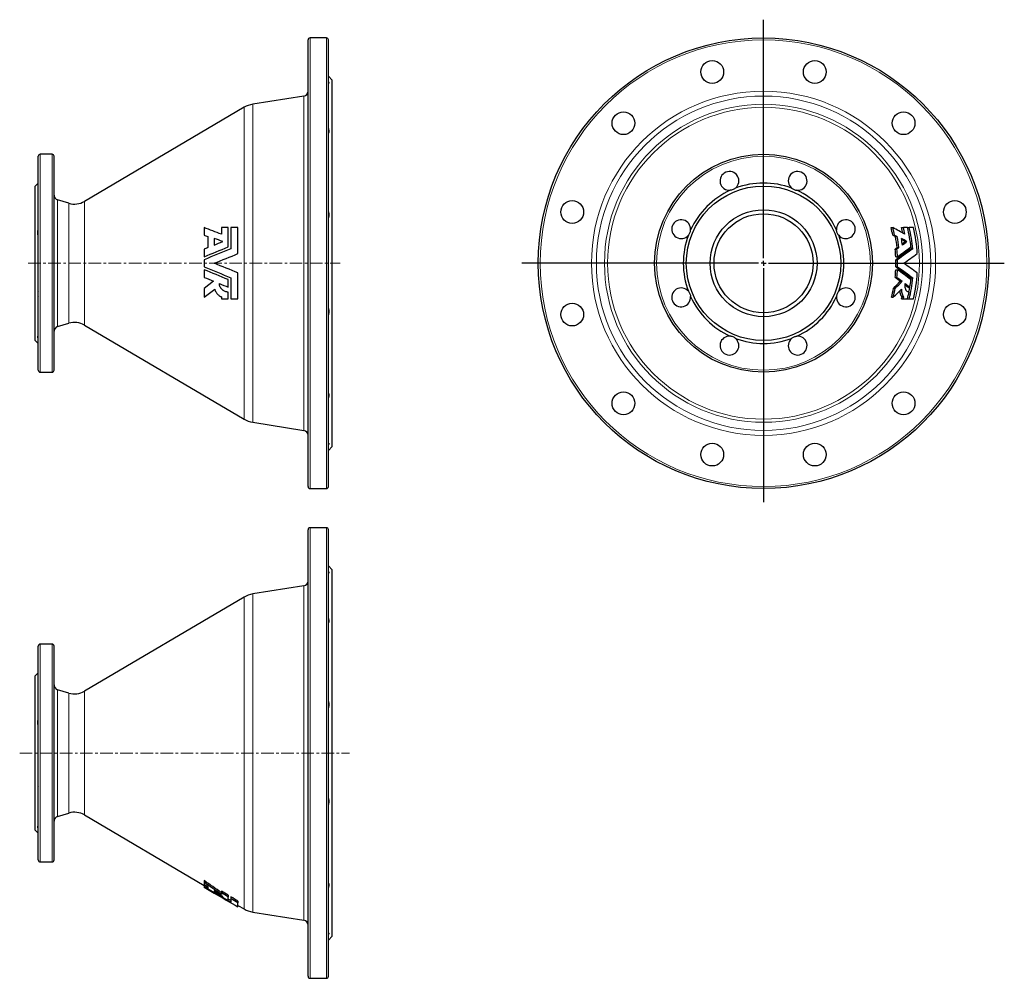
# Model space of a CAD drawing. Header units: millimetres. Extents: x 56 to 1051, y 20 to 988.
import ezdxf

# ---------------------------------------------------------------- set-up
doc = ezdxf.new("R2010")
doc.units = ezdxf.units.MM
doc.linetypes.add('CENTERX2', pattern=[20.32, 12.7, -2.54, 2.54, -2.54])
doc.layers.add('FORMAT', color=7, linetype='Continuous')

# ---------------------------------------------------------------- blocks, each defined once
blk = doc.blocks.new('SW_CENTERMARKSYMBOL_0')
at = {"layer": 'FORMAT', "color": 0}
for p, q in [((0, 5), (0, 245.96)), ((-5, 0), (-243.97, 0)), ((0, 0), (-2.5, 0)), ((0, 0), (0, 2.5)), ((0, 0), (0, -2.5)), ((0, 0), (2.5, 0)), ((5, 0), (243.13, 0)), ((0, -5), (0, -241.14))]:
    blk.add_line(p, q, dxfattribs=at)

msp = doc.modelspace()

# ---------------------------------------------------------------- linework, layer by layer
at = {"color": 7, "linetype": 'Continuous', "lineweight": 25}
for p, q in [((347.45, 516.41), (347.45, 967.41)), ((365.95, 969.41), (349.45, 969.41)), ((367.95, 516.41), (367.95, 967.41)), ((371.95, 926.91), (367.95, 930.91)), ((371.95, 556.91), (371.95, 926.91)), ((343.24, 910.74), (291.58, 902.52)), ((282.82, 899.37), (121.66, 804.42)), ((74.95, 633.91), (74.95, 849.91)), ((88.95, 851.91), (76.95, 851.91)), ((90.95, 633.91), (90.95, 849.91)), ((74.95, 822.91), (71.95, 819.91)), ((71.95, 663.91), (71.95, 819.91)), ((105.8, 802.48), (94.52, 805.84)), ((242.42, 777.91), (242.42, 770.29)), ((259.99, 777.91), (259.99, 771.16)), ((266.85, 758.4), (266.85, 777.91)), ((269.59, 777.91), (269.59, 756.56)), ((276.7, 751.68), (276.7, 777.91)), ((936.11, 777.91), (937.91, 777.91)), ((946.83, 777.91), (948.62, 777.91)), ((952.81, 777.91), (954.45, 777.91)), ((246.19, 768.84), (246.19, 757.67)), ((252.7, 767.07), (252.7, 760.32)), ((938, 770.29), (939.78, 770.29)), ((940.57, 768.84), (942.35, 768.84)), ((950.47, 763.8), (946.78, 765.94)), ((242.42, 756.14), (242.42, 748.46)), ((940.29, 756.14), (942.04, 756.14)), ((942.35, 757.67), (944.1, 757.67)), ((947.47, 761.53), (950.47, 763.8)), ((950.47, 763.8), (952.23, 763.8)), ((956.15, 758.31), (956.33, 756.56)), ((956.33, 756.56), (958.08, 756.56)), ((940.88, 748.46), (942.63, 748.46)), ((242.42, 745.49), (242.42, 738.32)), ((941, 745.49), (942.74, 745.49)), ((941, 738.32), (942.74, 738.32)), ((242.42, 735.36), (242.42, 727.68)), ((269.59, 727.26), (269.59, 705.91)), ((276.7, 705.91), (276.7, 732.14)), ((940.29, 727.68), (942.04, 727.68)), ((940.88, 735.36), (942.63, 735.36)), ((956.33, 727.26), (956.15, 725.51)), ((956.33, 727.26), (958.08, 727.26)), ((252.02, 723.77), (242.42, 716.53)), ((242.42, 716.53), (242.42, 707.62)), ((266.85, 717.73), (266.85, 725.41)), ((938.61, 716.53), (940.39, 716.53)), ((945.52, 723.77), (947.27, 723.77)), ((950.36, 720.09), (953.45, 717.73)), ((953.45, 717.73), (955.21, 717.73)), ((242.42, 707.62), (253.28, 715.81)), ((259.99, 707.97), (259.99, 705.91)), ((266.85, 705.91), (266.85, 712.77)), ((936.57, 707.62), (938.37, 707.62)), ((947.34, 707.97), (949.13, 707.97)), ((946.83, 705.91), (948.62, 705.91)), ((952.81, 705.91), (954.45, 705.91)), ((94.52, 677.97), (105.8, 681.33)), ((121.66, 679.4), (282.82, 584.45)), ((71.95, 663.91), (74.95, 660.91)), ((76.95, 631.91), (88.95, 631.91)), ((291.58, 581.3), (343.24, 573.08)), ((367.95, 552.91), (371.95, 556.91)), ((349.45, 514.41), (365.95, 514.41)), ((347.45, 247.34), (347.45, 472.84)), ((365.95, 474.84), (349.45, 474.84)), ((367.95, 247.34), (367.95, 472.84)), ((371.95, 432.34), (367.95, 436.34)), ((371.95, 247.34), (371.95, 432.34)), ((343.24, 416.17), (291.58, 407.95)), ((282.82, 404.8), (121.66, 309.85)), ((74.95, 247.34), (74.95, 355.34)), ((88.95, 357.34), (76.95, 357.34)), ((90.95, 247.34), (90.95, 355.34)), ((74.95, 328.34), (71.95, 325.34)), ((71.95, 247.34), (71.95, 325.34)), ((105.8, 307.92), (94.52, 311.27)), ((71.95, 169.34), (71.95, 247.34)), ((74.95, 139.34), (74.95, 247.34)), ((90.95, 139.34), (90.95, 247.34)), ((347.45, 21.84), (347.45, 247.34)), ((367.95, 21.84), (367.95, 247.34)), ((371.95, 62.34), (371.95, 247.34)), ((94.52, 183.4), (105.8, 186.76)), ((121.66, 184.83), (242.42, 113.68)), ((71.95, 169.34), (74.95, 166.34)), ((76.95, 137.34), (88.95, 137.34)), ((242.42, 118.62), (242.42, 116.81)), ((242.42, 116.81), (242.42, 114.95)), ((242.42, 114.44), (242.42, 112.69)), ((242.42, 112.69), (242.42, 112.1)), ((242.42, 112.1), (242.42, 111.99)), ((242.42, 111.99), (242.42, 111.94)), ((242.42, 111.94), (252.7, 105.88)), ((246.19, 112.38), (246.19, 110.62)), ((252.7, 108.14), (252.7, 107.08)), ((259.99, 107.9), (259.99, 106.1)), ((259.99, 106.1), (259.99, 104.55)), ((266.85, 103.73), (266.85, 101.94)), ((266.85, 98.46), (266.85, 101.94)), ((269.59, 98.39), (266.85, 99.91)), ((269.59, 102.07), (269.59, 100.27)), ((269.59, 100.27), (269.59, 96.64)), ((276.7, 97.75), (276.7, 95.96)), ((276.7, 92.05), (276.7, 95.96)), ((276.7, 93.48), (282.82, 89.88)), ((291.58, 86.73), (343.24, 78.51)), ((367.95, 58.34), (371.95, 62.34)), ((349.45, 19.84), (365.95, 19.84))]:
    msp.add_line(p, q, dxfattribs=at)
at = {"color": 8, "linetype": 'Continuous', "lineweight": 18}
for p, q in [((349.45, 514.41), (349.45, 969.41)), ((365.95, 514.41), (365.95, 969.41)), ((343.24, 573.08), (343.24, 910.74)), ((282.82, 584.45), (282.82, 899.37)), ((291.58, 902.52), (291.58, 581.3)), ((76.95, 631.91), (76.95, 851.91)), ((88.95, 631.91), (88.95, 851.91)), ((94.52, 677.97), (94.52, 805.84)), ((105.8, 681.33), (105.8, 802.48)), ((121.66, 679.4), (121.66, 804.42)), ((349.45, 247.34), (349.45, 474.84)), ((365.95, 247.34), (365.95, 474.84)), ((291.58, 407.95), (291.58, 247.34)), ((343.24, 247.34), (343.24, 416.17)), ((282.82, 247.34), (282.82, 404.8)), ((76.95, 247.34), (76.95, 357.34)), ((88.95, 247.34), (88.95, 357.34)), ((94.52, 247.34), (94.52, 311.27)), ((121.66, 247.34), (121.66, 309.85)), ((105.8, 247.34), (105.8, 307.92)), ((76.95, 137.34), (76.95, 247.34)), ((88.95, 137.34), (88.95, 247.34)), ((94.52, 183.4), (94.52, 247.34)), ((105.8, 186.76), (105.8, 247.34)), ((121.66, 184.83), (121.66, 247.34)), ((282.82, 89.88), (282.82, 247.34)), ((291.58, 247.34), (291.58, 86.73)), ((343.24, 78.51), (343.24, 247.34)), ((349.45, 19.84), (349.45, 247.34)), ((365.95, 19.84), (365.95, 247.34))]:
    msp.add_line(p, q, dxfattribs=at)
at = {"color": 7, "linetype": 'Continuous', "lineweight": 25}
for centre, radius in [((807.39, 741.91), 227.5), ((755.62, 935.09), 11.5), ((859.15, 935.09), 11.5), ((665.97, 883.33), 11.5), ((948.81, 883.33), 11.5), ((807.39, 741.91), 110), ((807.39, 741.91), 78), ((614.2, 793.67), 11.5), ((807.39, 741.91), 54), ((1000.57, 793.67), 11.5), ((807.39, 741.91), 50), ((614.2, 690.14), 11.5), ((1000.57, 690.14), 11.5), ((665.97, 600.49), 11.5), ((948.81, 600.49), 11.5), ((755.62, 548.72), 11.5), ((859.15, 548.72), 11.5)]:
    msp.add_circle(centre, radius, dxfattribs=at)
at = {"color": 8, "linetype": 'Continuous', "lineweight": 18}
for radius in [225.5, 173.77, 168.83, 160.61, 157.46, 108]:
    msp.add_circle((807.39, 741.91), radius, dxfattribs=at)
at = {"color": 7, "linetype": 'Continuous', "lineweight": 25}
for centre, radius, start, end in [((349.45, 967.41), 2, 90, 180), ((365.95, 967.41), 2, 0, 90), ((342.45, 915.68), 5, 279.04088, 0), ((295.51, 877.83), 25, 99.04088, 120.50487), ((76.95, 849.91), 2, 90, 180), ((88.95, 849.91), 2, 0, 90), ((772.95, 825.06), 9.5, 310.17807, 274.82193), ((841.83, 825.06), 9.5, 265.17807, 229.82193), ((807.39, 741.91), 81, 114.54105, 155.45895), ((807.39, 741.91), 81, 69.54105, 110.45895), ((807.39, 741.91), 81, 24.54105, 65.45895), ((95.95, 810.64), 5, 180, 253.4101), ((111.51, 821.65), 20, 253.4101, 300.50487), ((724.24, 776.35), 9.5, 355.17807, 319.82193), ((890.54, 776.35), 9.5, 220.17807, 184.82193), ((807.39, 741.91), 133.66, 12.25898, 15.62532), ((807.39, 741.91), 135.4, 12.09895, 15.41938), ((807.39, 741.91), 144.01, 12.18313, 14.47651), ((807.39, 741.91), 145.75, 11.57902, 14.29989), ((807.39, 741.91), 149.79, 6.32169, 13.90634), ((807.39, 741.91), 151.41, 5.55212, 13.75498), ((807.39, 741.91), 155.6, 3.6005, 13.37747), ((807.39, 741.91), 81, 159.54105, 200.45895), ((807.39, 741.91), 81, 339.54105, 20.45895), ((807.39, 741.91), 135.88, 6.66235, 11.43196), ((807.39, 741.91), 137.62, 6.57769, 11.28543), ((807.39, 741.91), 141.46, 7.48067, 10.2476), ((807.39, 741.91), 133.66, 2.80793, 6.1112), ((807.39, 741.91), 135.4, 2.7718, 6.03232), ((807.39, 741.91), 133.66, 358.46253, 1.53747), ((807.39, 741.91), 135.4, 358.4823, 1.5177), ((807.39, 741.91), 133.66, 353.8888, 357.19207), ((807.39, 741.91), 135.4, 353.96768, 357.2282), ((807.39, 741.91), 151.41, 346.24502, 354.44788), ((807.39, 741.91), 155.6, 346.62253, 356.3995), ((724.24, 707.47), 9.5, 40.17807, 4.82193), ((890.54, 707.47), 9.5, 175.17807, 139.82193), ((807.39, 741.91), 133.66, 345.13636, 349.05474), ((807.39, 741.91), 135.4, 345.3318, 349.19718), ((807.39, 741.91), 149.67, 348.77588, 350.70453), ((807.39, 741.91), 149.79, 350.71236, 353.67831), ((807.39, 741.91), 81, 204.54105, 245.45895), ((807.39, 741.91), 81, 294.54105, 335.45895), ((807.39, 741.91), 144.01, 345.52349, 346.36721), ((807.39, 741.91), 145.75, 345.70011, 346.53314), ((807.39, 741.91), 149.79, 346.09366, 348.78114), ((95.95, 673.18), 5, 106.5899, 180), ((111.51, 662.16), 20, 59.49513, 106.5899), ((772.95, 658.76), 9.5, 85.17807, 49.82193), ((841.83, 658.76), 9.5, 130.17807, 94.82193), ((807.39, 741.91), 81, 249.54105, 290.45895), ((76.95, 633.91), 2, 180, 270), ((88.95, 633.91), 2, 270, 0), ((295.51, 605.99), 25, 239.49513, 260.95912), ((342.45, 568.14), 5, 0, 80.95912), ((349.45, 516.41), 2, 180, 270), ((365.95, 516.41), 2, 270, 0), ((349.45, 472.84), 2, 90, 180), ((365.95, 472.84), 2, 0, 90), ((342.45, 421.11), 5, 279.04088, 0), ((295.51, 383.26), 25, 99.04088, 120.50487), ((76.95, 355.34), 2, 90, 180), ((88.95, 355.34), 2, 0, 90), ((95.95, 316.07), 5, 180, 253.4101), ((111.51, 327.08), 20, 253.4101, 300.50487), ((95.95, 178.61), 5, 106.5899, 180), ((111.51, 167.59), 20, 59.49513, 106.5899), ((76.95, 139.34), 2, 180, 270), ((88.95, 139.34), 2, 270, 0), ((295.51, 111.42), 25, 239.49513, 260.95912), ((342.45, 73.57), 5, 0, 80.95912), ((349.45, 21.84), 2, 180, 270), ((365.95, 21.84), 2, 270, 0)]:
    msp.add_arc(centre, radius, start, end, dxfattribs=at)
for centre, major_axis, start_param, end_param in [((807.39, 1050.64), (0, 394.88), 3.703748, 3.737253), ((807.39, 1054.14), (0, 399.36), 3.705099, 3.73817), ((807.39, 1068.15), (0, 417.27), 3.669214, 3.706968)]:
    msp.add_ellipse(centre, major_axis=major_axis, ratio=0.623478, start_param=start_param, end_param=end_param, dxfattribs=at)
for points, knots in [([(367.95, 925.28), (368.11, 925), (368.24, 924.75), (368.37, 924.43), (368.4, 924.32), (368.44, 924.14), (368.45, 924.06), (368.45, 923.84), (368.41, 923.74), (368.28, 923.64), (368.23, 923.62), (368.1, 923.59), (368.03, 923.59), (367.95, 923.6)], [0, 0, 0, 0, 0.25, 0.25, 0.375, 0.375, 0.5, 0.5, 0.75, 0.75, 0.875, 0.875, 1, 1, 1, 1]), ([(367.95, 877.84), (368.11, 877.36), (368.24, 876.9), (368.37, 876.24), (368.4, 876.03), (368.44, 875.6), (368.45, 875.4), (368.45, 874.8), (368.41, 874.44), (368.28, 873.95), (368.23, 873.79), (368.1, 873.49), (368.03, 873.35), (367.95, 873.23)], [0, 0, 0, 0, 0.25, 0.25, 0.375, 0.375, 0.5, 0.5, 0.75, 0.75, 0.875, 0.875, 1, 1, 1, 1]), ([(74.95, 817.8), (74.79, 817.49), (74.67, 817.21), (74.5, 816.7), (74.45, 816.47), (74.45, 816.09), (74.5, 815.94), (74.67, 815.71), (74.79, 815.63), (74.95, 815.59)], [0, 0, 0, 0, 0.25, 0.25, 0.5, 0.5, 0.75, 0.75, 1, 1, 1, 1]), ([(779.08, 817.8), (778.71, 817.49), (778.32, 817.21), (777.49, 816.7), (777.04, 816.47), (776.12, 816.09), (775.65, 815.94), (774.69, 815.71), (774.21, 815.63), (773.74, 815.59)], [0, 0, 0, 0, 0.25, 0.25, 0.5, 0.5, 0.75, 0.75, 1, 1, 1, 1]), ([(835.7, 817.8), (836.06, 817.49), (836.45, 817.21), (837.29, 816.7), (837.74, 816.47), (838.65, 816.09), (839.12, 815.94), (840.09, 815.71), (840.56, 815.63), (841.03, 815.59)], [0, 0, 0, 0, 0.25, 0.25, 0.5, 0.5, 0.75, 0.75, 1, 1, 1, 1]), ([(367.95, 793.97), (368.11, 793.43), (368.24, 792.88), (368.37, 792.07), (368.4, 791.79), (368.44, 791.24), (368.45, 790.97), (368.45, 790.16), (368.41, 789.63), (368.28, 788.87), (368.23, 788.62), (368.1, 788.14), (368.03, 787.9), (367.95, 787.67)], [0, 0, 0, 0, 0.25, 0.25, 0.375, 0.375, 0.5, 0.5, 0.75, 0.75, 0.875, 0.875, 1, 1, 1, 1]), ([(74.95, 770.22), (74.79, 770.58), (74.67, 770.97), (74.5, 771.81), (74.45, 772.26), (74.45, 773.17), (74.5, 773.64), (74.67, 774.61), (74.79, 775.08), (74.95, 775.55)], [0, 0, 0, 0, 0.25, 0.25, 0.5, 0.5, 0.75, 0.75, 1, 1, 1, 1]), ([(731.5, 770.22), (731.8, 770.58), (732.09, 770.97), (732.6, 771.81), (732.83, 772.26), (733.21, 773.17), (733.36, 773.64), (733.59, 774.61), (733.67, 775.08), (733.71, 775.55)], [0, 0, 0, 0, 0.25, 0.25, 0.5, 0.5, 0.75, 0.75, 1, 1, 1, 1]), ([(883.28, 770.22), (882.97, 770.58), (882.69, 770.97), (882.18, 771.81), (881.95, 772.26), (881.57, 773.17), (881.42, 773.64), (881.19, 774.61), (881.11, 775.08), (881.07, 775.55)], [0, 0, 0, 0, 0.25, 0.25, 0.5, 0.5, 0.75, 0.75, 1, 1, 1, 1]), ([(266.85, 712.77), (266.33, 712.77), (265.82, 712.81), (264.79, 712.99), (264.27, 713.13), (263.24, 713.51), (262.75, 713.74), (262.03, 714.17), (261.8, 714.33), (261.34, 714.67), (261.11, 714.85), (260.47, 715.43), (260.07, 715.85), (259.54, 716.56), (259.38, 716.81), (259.06, 717.32), (258.92, 717.59), (258.53, 718.4), (258.33, 718.97), (258.11, 719.86), (258.06, 720.16), (257.97, 720.76), (257.95, 721.06), (257.94, 721.36)], [0, 0, 0, 0, 0.125, 0.125, 0.25, 0.25, 0.375, 0.375, 0.4375, 0.4375, 0.5, 0.5, 0.625, 0.625, 0.6875, 0.6875, 0.75, 0.75, 0.875, 0.875, 0.9375, 0.9375, 1, 1, 1, 1]), ([(954.32, 712.77), (954.01, 712.77), (953.71, 712.81), (953.12, 712.99), (952.84, 713.13), (952.3, 713.51), (952.05, 713.74), (951.7, 714.17), (951.59, 714.33), (951.38, 714.67), (951.28, 714.85), (951, 715.43), (950.84, 715.85), (950.65, 716.56), (950.59, 716.81), (950.5, 717.32), (950.46, 717.59), (950.36, 718.4), (950.33, 718.97), (950.34, 719.86), (950.36, 720.16), (950.4, 720.76), (950.43, 721.06), (950.46, 721.36)], [0, 0, 0, 0, 0.125, 0.125, 0.25, 0.25, 0.375, 0.375, 0.4375, 0.4375, 0.5, 0.5, 0.625, 0.625, 0.6875, 0.6875, 0.75, 0.75, 0.875, 0.875, 0.9375, 0.9375, 1, 1, 1, 1]), ([(74.95, 713.6), (74.79, 713.23), (74.67, 712.84), (74.5, 712.01), (74.45, 711.56), (74.45, 710.64), (74.5, 710.17), (74.67, 709.21), (74.79, 708.73), (74.95, 708.26)], [0, 0, 0, 0, 0.25, 0.25, 0.5, 0.5, 0.75, 0.75, 1, 1, 1, 1]), ([(253.28, 715.81), (253.38, 715.36), (253.5, 714.91), (253.73, 714.26), (253.82, 714.04), (254, 713.61), (254.1, 713.4), (254.62, 712.36), (255.13, 711.61), (256.34, 710.24), (257, 709.65), (258.08, 708.91), (258.46, 708.68), (259.21, 708.29), (259.6, 708.11), (259.99, 707.97)], [0, 0, 0, 0, 0.125, 0.125, 0.1875, 0.1875, 0.25, 0.25, 0.5, 0.5, 0.75, 0.75, 0.875, 0.875, 1, 1, 1, 1]), ([(731.5, 713.6), (731.8, 713.23), (732.09, 712.84), (732.6, 712.01), (732.83, 711.56), (733.21, 710.64), (733.36, 710.17), (733.59, 709.21), (733.67, 708.73), (733.71, 708.26)], [0, 0, 0, 0, 0.25, 0.25, 0.5, 0.5, 0.75, 0.75, 1, 1, 1, 1]), ([(883.28, 713.6), (882.97, 713.23), (882.69, 712.84), (882.18, 712.01), (881.95, 711.56), (881.57, 710.64), (881.42, 710.17), (881.19, 709.21), (881.11, 708.73), (881.07, 708.26)], [0, 0, 0, 0, 0.25, 0.25, 0.5, 0.5, 0.75, 0.75, 1, 1, 1, 1]), ([(944.97, 714.01), (944.98, 713.85), (945, 713.36), (945.09, 712.58), (945.24, 711.7), (945.46, 710.88), (945.73, 710.13), (946.05, 709.46), (946.43, 708.87), (946.86, 708.36), (947.18, 708.1), (947.34, 707.97)], [0, 0, 0, 0, 0.055681, 0.171013, 0.286718, 0.402081, 0.518686, 0.635627, 0.752288, 0.876135, 1, 1, 1, 1]), ([(946.76, 715.81), (946.74, 715.36), (946.73, 714.91), (946.74, 714.26), (946.74, 714.04), (946.77, 713.61), (946.78, 713.4), (946.88, 712.36), (947.03, 711.61), (947.45, 710.24), (947.72, 709.65), (948.2, 708.91), (948.37, 708.68), (948.74, 708.29), (948.93, 708.11), (949.13, 707.97)], [0, 0, 0, 0, 0.125, 0.125, 0.1875, 0.1875, 0.25, 0.25, 0.5, 0.5, 0.75, 0.75, 0.875, 0.875, 1, 1, 1, 1]), ([(367.95, 696.15), (368.11, 695.69), (368.24, 695.21), (368.37, 694.45), (368.4, 694.19), (368.44, 693.66), (368.45, 693.39), (368.45, 692.58), (368.41, 692.04), (368.28, 691.22), (368.23, 690.94), (368.1, 690.39), (368.03, 690.12), (367.95, 689.85)], [0, 0, 0, 0, 0.25, 0.25, 0.375, 0.375, 0.5, 0.5, 0.75, 0.75, 0.875, 0.875, 1, 1, 1, 1]), ([(74.95, 666.02), (74.79, 666.32), (74.67, 666.61), (74.5, 667.12), (74.45, 667.35), (74.45, 667.73), (74.5, 667.88), (74.67, 668.11), (74.79, 668.19), (74.95, 668.23)], [0, 0, 0, 0, 0.25, 0.25, 0.5, 0.5, 0.75, 0.75, 1, 1, 1, 1]), ([(779.08, 666.02), (778.71, 666.32), (778.32, 666.61), (777.49, 667.12), (777.04, 667.35), (776.12, 667.73), (775.65, 667.88), (774.69, 668.11), (774.21, 668.19), (773.74, 668.23)], [0, 0, 0, 0, 0.25, 0.25, 0.5, 0.5, 0.75, 0.75, 1, 1, 1, 1]), ([(835.7, 666.02), (836.06, 666.32), (836.45, 666.61), (837.29, 667.12), (837.74, 667.35), (838.65, 667.73), (839.12, 667.88), (840.09, 668.11), (840.56, 668.19), (841.03, 668.23)], [0, 0, 0, 0, 0.25, 0.25, 0.5, 0.5, 0.75, 0.75, 1, 1, 1, 1]), ([(367.95, 610.59), (368.11, 610.33), (368.24, 610.04), (368.37, 609.55), (368.4, 609.37), (368.44, 609.01), (368.45, 608.82), (368.45, 608.22), (368.41, 607.81), (368.28, 607.14), (368.23, 606.91), (368.1, 606.45), (368.03, 606.22), (367.95, 605.98)], [0, 0, 0, 0, 0.25, 0.25, 0.375, 0.375, 0.5, 0.5, 0.75, 0.75, 0.875, 0.875, 1, 1, 1, 1]), ([(367.95, 560.22), (368.11, 560.23), (368.24, 560.21), (368.37, 560.11), (368.4, 560.07), (368.44, 559.97), (368.45, 559.9), (368.45, 559.69), (368.41, 559.5), (368.28, 559.18), (368.23, 559.06), (368.1, 558.81), (368.03, 558.67), (367.95, 558.53)], [0, 0, 0, 0, 0.25, 0.25, 0.375, 0.375, 0.5, 0.5, 0.75, 0.75, 0.875, 0.875, 1, 1, 1, 1]), ([(367.95, 430.71), (368.11, 430.43), (368.24, 430.18), (368.37, 429.86), (368.4, 429.76), (368.44, 429.57), (368.45, 429.49), (368.45, 429.27), (368.41, 429.17), (368.28, 429.07), (368.23, 429.05), (368.1, 429.02), (368.03, 429.02), (367.95, 429.03)], [0, 0, 0, 0, 0.25, 0.25, 0.375, 0.375, 0.5, 0.5, 0.75, 0.75, 0.875, 0.875, 1, 1, 1, 1]), ([(367.95, 383.27), (368.11, 382.79), (368.24, 382.33), (368.37, 381.67), (368.4, 381.46), (368.44, 381.03), (368.45, 380.83), (368.45, 380.23), (368.41, 379.87), (368.28, 379.38), (368.23, 379.22), (368.1, 378.92), (368.03, 378.79), (367.95, 378.66)], [0, 0, 0, 0, 0.25, 0.25, 0.375, 0.375, 0.5, 0.5, 0.75, 0.75, 0.875, 0.875, 1, 1, 1, 1]), ([(74.95, 323.23), (74.79, 322.92), (74.67, 322.64), (74.5, 322.13), (74.45, 321.9), (74.45, 321.52), (74.5, 321.37), (74.67, 321.14), (74.79, 321.06), (74.95, 321.02)], [0, 0, 0, 0, 0.25, 0.25, 0.5, 0.5, 0.75, 0.75, 1, 1, 1, 1]), ([(367.95, 299.4), (368.11, 298.86), (368.24, 298.31), (368.37, 297.5), (368.4, 297.22), (368.44, 296.67), (368.45, 296.4), (368.45, 295.59), (368.41, 295.06), (368.28, 294.3), (368.23, 294.05), (368.1, 293.57), (368.03, 293.33), (367.95, 293.1)], [0, 0, 0, 0, 0.25, 0.25, 0.375, 0.375, 0.5, 0.5, 0.75, 0.75, 0.875, 0.875, 1, 1, 1, 1]), ([(74.95, 275.65), (74.79, 276.01), (74.67, 276.4), (74.5, 277.24), (74.45, 277.69), (74.45, 278.6), (74.5, 279.07), (74.67, 280.04), (74.79, 280.51), (74.95, 280.98)], [0, 0, 0, 0, 0.25, 0.25, 0.5, 0.5, 0.75, 0.75, 1, 1, 1, 1]), ([(74.95, 219.03), (74.79, 218.66), (74.67, 218.27), (74.5, 217.44), (74.45, 216.99), (74.45, 216.07), (74.5, 215.6), (74.67, 214.64), (74.79, 214.16), (74.95, 213.7)], [0, 0, 0, 0, 0.25, 0.25, 0.5, 0.5, 0.75, 0.75, 1, 1, 1, 1]), ([(367.95, 201.58), (368.11, 201.12), (368.24, 200.64), (368.37, 199.88), (368.4, 199.62), (368.44, 199.09), (368.45, 198.82), (368.45, 198.01), (368.41, 197.47), (368.28, 196.65), (368.23, 196.37), (368.1, 195.82), (368.03, 195.55), (367.95, 195.28)], [0, 0, 0, 0, 0.25, 0.25, 0.375, 0.375, 0.5, 0.5, 0.75, 0.75, 0.875, 0.875, 1, 1, 1, 1]), ([(74.95, 171.45), (74.79, 171.75), (74.67, 172.04), (74.5, 172.55), (74.45, 172.78), (74.45, 173.16), (74.5, 173.31), (74.67, 173.54), (74.79, 173.62), (74.95, 173.66)], [0, 0, 0, 0, 0.25, 0.25, 0.5, 0.5, 0.75, 0.75, 1, 1, 1, 1]), ([(367.95, 116.02), (368.11, 115.76), (368.24, 115.47), (368.37, 114.98), (368.4, 114.81), (368.44, 114.44), (368.45, 114.25), (368.45, 113.65), (368.41, 113.24), (368.28, 112.57), (368.23, 112.34), (368.1, 111.88), (368.03, 111.65), (367.95, 111.41)], [0, 0, 0, 0, 0.25, 0.25, 0.375, 0.375, 0.5, 0.5, 0.75, 0.75, 0.875, 0.875, 1, 1, 1, 1]), ([(367.95, 65.65), (368.11, 65.66), (368.24, 65.64), (368.37, 65.54), (368.4, 65.5), (368.44, 65.4), (368.45, 65.33), (368.45, 65.12), (368.41, 64.94), (368.28, 64.61), (368.23, 64.49), (368.1, 64.24), (368.03, 64.1), (367.95, 63.96)], [0, 0, 0, 0, 0.25, 0.25, 0.375, 0.375, 0.5, 0.5, 0.75, 0.75, 0.875, 0.875, 1, 1, 1, 1])]:
    msp.add_open_spline(points, degree=3, knots=knots, dxfattribs=at)
for points in [[(259.99, 771.16), (254.09, 773.43), (248.23, 775.68), (242.42, 777.91)], [(266.85, 777.91), (264.56, 777.91), (262.27, 777.91), (259.99, 777.91)], [(276.7, 777.91), (274.33, 777.91), (271.96, 777.91), (269.59, 777.91)], [(950.17, 771.16), (946.16, 773.43), (942.08, 775.68), (937.91, 777.91)], [(952.79, 777.91), (951.4, 777.91), (950.01, 777.91), (948.62, 777.91)], [(958.76, 777.91), (957.33, 777.91), (955.89, 777.91), (954.45, 777.91)], [(242.42, 770.29), (243.67, 769.81), (244.93, 769.32), (246.19, 768.84)], [(261.24, 763.8), (258.38, 764.89), (255.54, 765.99), (252.7, 767.07)], [(938, 770.29), (938.86, 769.81), (939.72, 769.32), (940.57, 768.84)], [(939.78, 770.29), (940.64, 769.81), (941.49, 769.32), (942.35, 768.84)], [(952.23, 763.8), (950.36, 764.89), (948.48, 765.99), (946.59, 767.07)], [(242.42, 748.46), (250.52, 751.76), (258.67, 755.07), (266.85, 758.4)], [(246.19, 757.67), (244.93, 757.16), (243.67, 756.65), (242.42, 756.14)], [(269.59, 756.56), (260.49, 752.85), (251.43, 749.16), (242.42, 745.49)], [(252.7, 760.32), (255.54, 761.48), (258.39, 762.64), (261.24, 763.8)], [(942.35, 757.67), (941.66, 757.16), (940.98, 756.65), (940.29, 756.14)], [(956.33, 756.56), (951.31, 752.85), (946.21, 749.16), (941, 745.49)], [(944.1, 757.67), (943.42, 757.16), (942.73, 756.65), (942.04, 756.14)], [(942.63, 748.46), (947.25, 751.76), (951.79, 755.07), (956.27, 758.4)], [(958.08, 756.56), (953.06, 752.85), (947.95, 749.16), (942.74, 745.49)], [(947.64, 760.32), (949.18, 761.48), (950.71, 762.64), (952.23, 763.8)], [(252.7, 741.91), (260.66, 745.15), (268.67, 748.41), (276.7, 751.68)], [(948.85, 741.91), (953.54, 745.15), (958.14, 748.41), (962.68, 751.68)], [(242.42, 738.32), (251.43, 734.65), (260.49, 730.96), (269.59, 727.26)], [(276.7, 732.14), (268.67, 735.41), (260.66, 738.67), (252.7, 741.91)], [(941, 738.32), (946.21, 734.65), (951.31, 730.96), (956.33, 727.26)], [(942.74, 738.32), (947.95, 734.65), (953.06, 730.96), (958.08, 727.26)], [(962.68, 732.14), (958.14, 735.41), (953.54, 738.67), (948.85, 741.91)], [(266.85, 725.41), (258.67, 728.74), (250.52, 732.06), (242.42, 735.36)], [(242.42, 727.68), (245.61, 726.38), (248.82, 725.07), (252.02, 723.77)], [(940.29, 727.68), (942.04, 726.38), (943.78, 725.07), (945.52, 723.77)], [(942.04, 727.68), (943.79, 726.38), (945.54, 725.07), (947.27, 723.77)], [(956.27, 725.41), (951.79, 728.74), (947.25, 732.06), (942.63, 735.36)], [(257.94, 721.36), (260.9, 720.15), (263.87, 718.94), (266.85, 717.73)], [(950.46, 721.36), (952.05, 720.15), (953.64, 718.94), (955.21, 717.73)], [(259.99, 705.91), (262.27, 705.91), (264.56, 705.91), (266.85, 705.91)], [(269.59, 705.91), (271.96, 705.91), (274.33, 705.91), (276.7, 705.91)], [(948.62, 705.91), (950.01, 705.91), (951.4, 705.91), (952.79, 705.91)], [(954.45, 705.91), (955.89, 705.91), (957.33, 705.91), (958.76, 705.91)], [(259.99, 106.33), (254.09, 110.35), (248.23, 114.44), (242.42, 118.62)], [(259.99, 104.55), (254.09, 108.57), (248.23, 112.65), (242.42, 116.81)], [(242.42, 114.95), (243.67, 114.09), (244.93, 113.23), (246.19, 112.38)], [(246.19, 112.38), (244.93, 113.06), (243.67, 113.75), (242.42, 114.44)], [(246.19, 110.62), (244.93, 111.31), (243.67, 112), (242.42, 112.69)], [(242.42, 112.1), (250.52, 107.48), (258.67, 102.94), (266.85, 98.46)], [(269.59, 96.64), (260.49, 101.67), (251.43, 106.77), (242.42, 111.99)], [(261.24, 102.5), (258.38, 104.36), (255.54, 106.24), (252.7, 108.14)], [(252.7, 107.08), (255.54, 105.55), (258.39, 104.02), (261.24, 102.5)], [(252.7, 105.88), (260.66, 101.19), (268.67, 96.59), (276.7, 92.05)], [(266.85, 103.73), (264.56, 105.12), (262.27, 106.51), (259.99, 107.9)], [(266.85, 101.94), (264.56, 103.33), (262.27, 104.71), (259.99, 106.1)], [(276.7, 97.75), (274.33, 99.19), (271.96, 100.63), (269.59, 102.07)], [(276.7, 95.96), (274.33, 97.4), (271.96, 98.84), (269.59, 100.27)]]:
    msp.add_open_spline(points, degree=3, dxfattribs=at)
at = {"layer": 'FORMAT', "linetype": 'CENTERX2', "lineweight": 18}
for p, q in [((64.81, 741.91), (379.94, 741.91)), ((56.26, 247.34), (389.37, 247.34))]:
    msp.add_line(p, q, dxfattribs=at)

# ---------------------------------------------------------------- block references
at = {"layer": 'FORMAT'}
msp.add_blockref('SW_CENTERMARKSYMBOL_0', (807.39, 741.91), dxfattribs=at)

doc.saveas('drawing.dxf')
